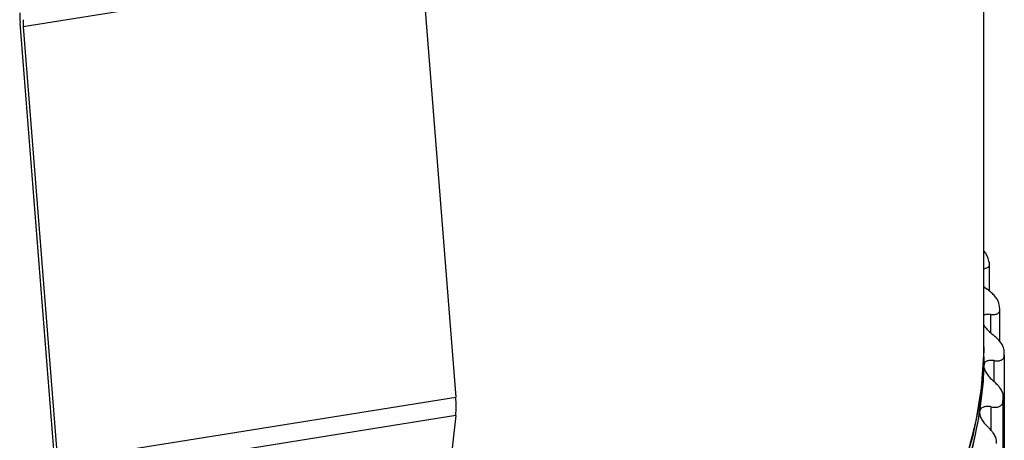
# Paper-space layout '_Isométrica' of a CAD drawing. Header units: millimetres. Extents: x -31.7 to 30, y -22.2 to 44.1.
# Tile 6 of 7: x 2.7 to 26.5, y -2.3 to 7.9. Entities that reach past the tile are written whole.
import ezdxf

# ---------------------------------------------------------------- set-up
doc = ezdxf.new("R2010")
doc.units = ezdxf.units.MM

psp = doc.layouts.new('_Isométrica')

# ---------------------------------------------------------------- linework, layer by layer
at = {"color": 7, "linetype": 'Continuous', "lineweight": 25}
for p, q in [((26, -0.245), (26, 17.61)), ((12.395, 9.291), (2.759, 7.747)), ((12.395, 9.291), (13.222, -1.216)), ((3.503, -2.588), (2.682, 7.839)), ((2.759, 7.747), (3.587, -2.76)), ((26.14, 1.35), (26.14, 2.005)), ((26, 1.46), (26.066, 1.408)), ((26.171, 0.336), (26.171, 0.786)), ((26.388, 0.131), (26.388, 0.903)), ((26.495, -0.202), (26.495, -6.653)), ((26.246, -0.841), (26.246, -0.333)), ((26.471, -7.649), (26.471, -1.185)), ((3.587, -2.76), (13.222, -1.216)), ((26.46, -1.333), (26.46, -7.783)), ((26.471, -7.662), (26.471, -1.212)), ((13.223, -1.661), (3.587, -3.205)), ((13.223, -1.661), (11.882, -13.686)), ((26.179, -2.032), (26.179, -1.452))]:
    psp.add_line(p, q, dxfattribs=at)
at = {"color": 7, "linetype": 'Continuous', "lineweight": 25, "flags": 128}
for points in [[(26, 0), (25.98, -0.591), (25.888, -1.39), (25.723, -2.185), (25.484, -2.974), (25.173, -3.755), (24.791, -4.524), (24.338, -5.281), (23.815, -6.023), (23.225, -6.747), (22.568, -7.453), (21.848, -8.137), (21.065, -8.798), (20.222, -9.434), (19.322, -10.043), (18.367, -10.624), (17.359, -11.174), (16.302, -11.693), (15.199, -12.178), (14.052, -12.628), (12.866, -13.043), (11.921, -13.339)], [(11.921, -13.339), (12.294, -13.225), (13.496, -12.829), (14.66, -12.396), (15.782, -11.928), (16.859, -11.426), (17.889, -10.892), (18.868, -10.327), (19.793, -9.733), (20.662, -9.111), (21.473, -8.463), (22.223, -7.791), (22.91, -7.097), (23.531, -6.383), (24.087, -5.651), (24.573, -4.903), (24.991, -4.141), (25.337, -3.368), (25.612, -2.585), (25.814, -1.794), (25.942, -0.998), (25.998, -0.2), (26, 0)], [(26, -0.245), (25.98, -0.836), (25.888, -1.635), (25.723, -2.43), (25.484, -3.219), (25.173, -4), (24.791, -4.769), (24.338, -5.526), (23.815, -6.268), (23.225, -6.992), (22.568, -7.698), (21.848, -8.382), (21.065, -9.043), (20.222, -9.679), (19.322, -10.288), (18.367, -10.869), (17.359, -11.419), (16.302, -11.938), (15.199, -12.423), (14.052, -12.873), (12.866, -13.288), (11.893, -13.592)], [(25.997, -0.458), (26, -0.319), (26, -0.245)]]:
    psp.add_lwpolyline(points, dxfattribs=at)
at = {"color": 7, "linetype": 'Continuous', "lineweight": 25}
for centre, radius, start, end in [((5.846, 8.097), 3.175, 180.1776, 184.6472), ((4.974, 7.927), 2.222, 180.1776, 184.6472), ((16.91, -0.64), 9.606, 16.2448, 16.989), ((17.422, -0.517), 9.08, 9.1508, 9.9235), ((17.655, -0.49), 8.845, 1.8657, 2.6521), ((17.26, -0.241), 8.74, 351.284, 358.5799), ((10.78, -1.443), 2.452, 354.8951, 5.3011), ((17.599, -0.486), 8.901, 354.5404, 355.3235), ((16.925, -0.188), 9.079, 344.1569, 351.2698)]:
    psp.add_arc(centre, radius, start, end, dxfattribs=at)
for points, knots in [([(26.092, 2.182), (26.08, 2.209), (26.059, 2.253), (26.016, 2.3), (26, 2.318)], [0, 0, 0, 0, 0.618085, 1, 1, 1, 1]), ([(26, 1.9), (26.014, 1.9), (26.058, 1.9), (26.108, 1.924), (26.145, 1.972), (26.137, 2.022), (26.133, 2.048)], [0, 0, 0, 0, 0.135389, 0.419899, 0.708893, 1, 1, 1, 1]), ([(26.356, 1.085), (26.35, 1.098), (26.34, 1.124), (26.316, 1.165), (26.285, 1.207), (26.237, 1.263), (26.166, 1.333), (26.1, 1.382), (26.066, 1.408)], [0, 0, 0, 0, 0.123573, 0.246579, 0.371274, 0.499827, 0.74587, 1, 1, 1, 1]), ([(26.171, 0.786), (26.137, 0.787), (26.075, 0.79), (26.018, 0.778), (26.002, 0.76), (26, 0.757)], [0, 0, 0, 0, 0.488243, 0.91946, 1, 1, 1, 1]), ([(26.171, 0.786), (26.188, 0.784), (26.222, 0.781), (26.267, 0.784), (26.306, 0.792), (26.338, 0.807), (26.364, 0.828), (26.381, 0.855), (26.39, 0.888), (26.387, 0.914), (26.386, 0.927)], [0, 0, 0, 0, 0.129306, 0.254351, 0.377086, 0.499573, 0.624385, 0.748815, 0.875527, 1, 1, 1, 1]), ([(26, 0.534), (26.012, 0.513), (26.04, 0.464), (26.117, 0.379), (26.185, 0.322), (26.222, 0.291)], [0, 0, 0, 0, 0.2454463, 0.5992598, 1, 1, 1, 1]), ([(26.478, -0.019), (26.473, -0.007), (26.464, 0.018), (26.442, 0.058), (26.415, 0.098), (26.373, 0.152), (26.31, 0.219), (26.252, 0.267), (26.222, 0.291)], [0, 0, 0, 0, 0.123409, 0.2466634, 0.3716263, 0.5000915, 0.7463618, 1, 1, 1, 1]), ([(26.246, -0.333), (26.265, -0.335), (26.3, -0.34), (26.349, -0.339), (26.391, -0.333), (26.428, -0.319), (26.458, -0.3), (26.48, -0.273), (26.494, -0.241), (26.495, -0.215), (26.495, -0.202)], [0, 0, 0, 0, 0.129306, 0.254351, 0.377086, 0.499573, 0.624385, 0.748816, 0.875527, 1, 1, 1, 1]), ([(26.246, -0.333), (26.228, -0.331), (26.192, -0.326), (26.144, -0.328), (26.103, -0.334), (26.056, -0.35), (26.01, -0.386), (26.001, -0.434), (25.997, -0.458)], [0, 0, 0, 0, 0.136996, 0.265989, 0.387202, 0.500902, 0.756606, 1, 1, 1, 1]), ([(25.997, -0.458), (25.998, -0.471), (25.999, -0.497), (26.012, -0.542), (26.032, -0.589), (26.07, -0.653), (26.133, -0.736), (26.199, -0.796), (26.234, -0.828)], [0, 0, 0, 0, 0.120675, 0.243707, 0.36983, 0.499725, 0.734306, 1, 1, 1, 1]), ([(26.458, -1.124), (26.452, -1.108), (26.441, -1.076), (26.412, -1.026), (26.37, -0.966), (26.312, -0.899), (26.26, -0.852), (26.234, -0.828)], [0, 0, 0, 0, 0.162942, 0.327835, 0.498171, 0.747058, 1, 1, 1, 1]), ([(26.471, -1.212), (26.471, -1.198), (26.471, -1.171), (26.463, -1.14), (26.458, -1.124)], [0, 0, 0, 0, 0.498414, 1, 1, 1, 1]), ([(26.179, -1.452), (26.198, -1.455), (26.235, -1.462), (26.286, -1.463), (26.332, -1.458), (26.373, -1.447), (26.407, -1.428), (26.434, -1.403), (26.453, -1.372), (26.458, -1.346), (26.46, -1.333)], [0, 0, 0, 0, 0.129306, 0.254351, 0.377086, 0.499573, 0.624385, 0.748816, 0.875527, 1, 1, 1, 1]), ([(25.899, -1.566), (25.898, -1.579), (25.896, -1.605), (25.904, -1.65), (25.92, -1.698), (25.951, -1.763), (26.008, -1.849), (26.07, -1.912), (26.103, -1.945)], [0, 0, 0, 0, 0.120675, 0.243707, 0.36983, 0.499725, 0.734306, 1, 1, 1, 1]), ([(26.179, -1.452), (26.159, -1.449), (26.122, -1.443), (26.071, -1.442), (26.027, -1.447), (25.975, -1.461), (25.921, -1.494), (25.906, -1.542), (25.899, -1.566)], [0, 0, 0, 0, 0.136996, 0.265989, 0.387202, 0.500902, 0.756606, 1, 1, 1, 1]), ([(26.297, -2.224), (26.292, -2.209), (26.281, -2.179), (26.256, -2.131), (26.22, -2.076), (26.171, -2.012), (26.126, -1.968), (26.103, -1.945)], [0, 0, 0, 0, 0.16324, 0.328418, 0.498309, 0.74708, 1, 1, 1, 1])]:
    psp.add_open_spline(points, degree=3, knots=knots, dxfattribs=at)
for points in [[(26.097, 2.167), (26.096, 2.172), (26.094, 2.177), (26.092, 2.182)], [(26.366, 1.047), (26.364, 1.059), (26.36, 1.072), (26.356, 1.085)], [(26.491, -0.081), (26.49, -0.062), (26.485, -0.041), (26.478, -0.019)], [(26.306, -2.338), (26.313, -2.304), (26.31, -2.266), (26.297, -2.224)]]:
    psp.add_open_spline(points, degree=3, dxfattribs=at)

doc.saveas('drawing.dxf')
